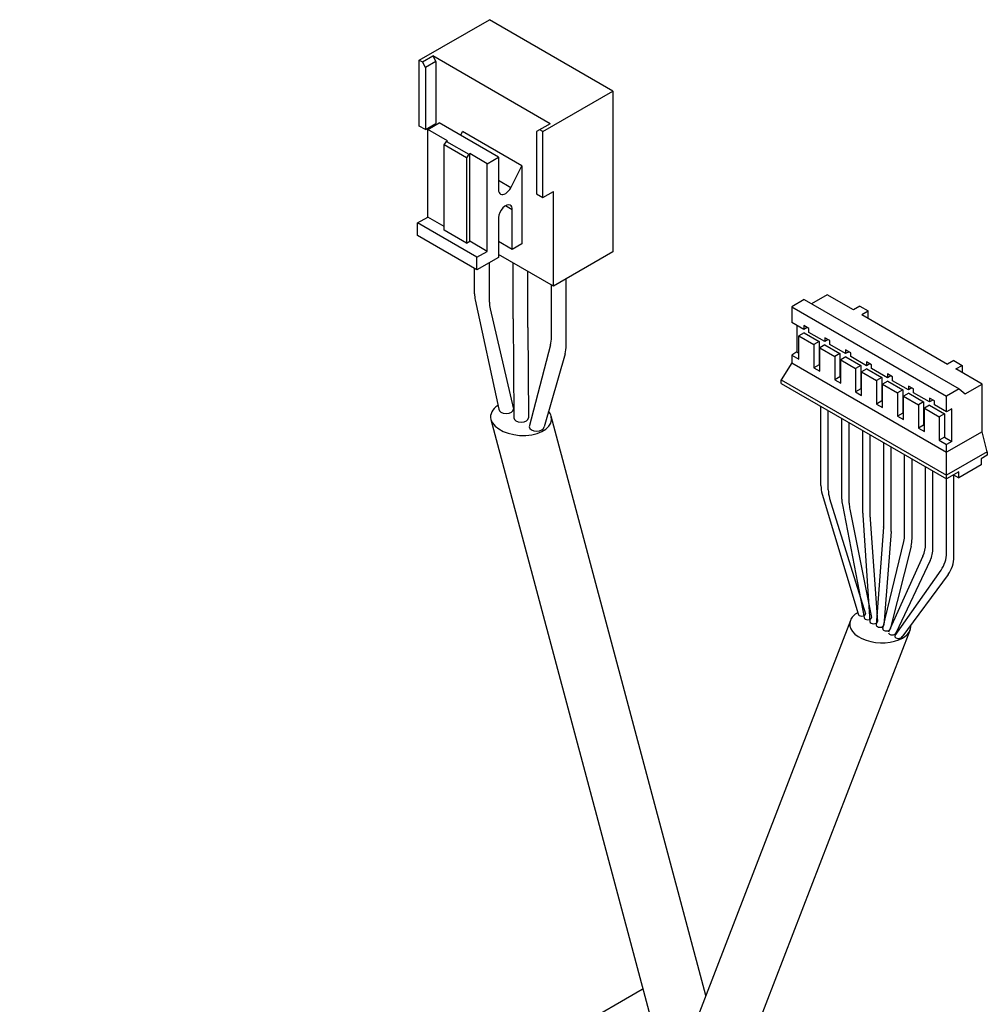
# Model space of a CAD drawing. Header units: millimetres. Extents: x -114 to 706, y -390 to 103.
# Tile 14 of 15: x 473 to 538, y -256 to -190. Entities that reach past the tile are written whole.
import ezdxf

# ---------------------------------------------------------------- set-up
doc = ezdxf.new("R2010")
doc.units = ezdxf.units.MM
doc.header["$LTSCALE"] = 0.165354
doc.layers.add('NoLayerName_001', color=7, linetype='Continuous')

msp = doc.modelspace()

# ---------------------------------------------------------------- linework, layer by layer
at = {"layer": 'NoLayerName_001', "color": 7, "linetype": 'Continuous', "lineweight": 25}
for p, q in [((499.6344, -192.4116), (504.372, -189.6763)), ((512.73, -194.5018), (504.372, -189.6763)), ((499.8465, -192.5341), (500.5536, -192.1258)), ((508.4874, -196.7064), (500.5536, -192.1258)), ((500.5536, -192.1258), (500.7658, -192.4932)), ((499.6344, -192.4116), (499.8465, -192.5341)), ((499.6344, -196.8639), (499.6344, -192.4116)), ((500.0587, -192.9015), (499.8465, -192.5341)), ((500.7658, -192.4932), (500.0587, -192.9015)), ((500.0587, -192.9015), (500.0587, -197.1088)), ((500.7658, -192.4932), (500.7658, -196.7006)), ((507.9924, -197.2371), (512.73, -194.5018)), ((512.73, -194.5018), (512.73, -205.3612)), ((500.0587, -197.1088), (499.6344, -196.8639)), ((500.0587, -197.1088), (500.7658, -196.7006)), ((500.2182, -197.0951), (500.9842, -196.6529)), ((500.3415, -197.0239), (500.3415, -196.9455)), ((504.9934, -198.9676), (500.9842, -196.6529)), ((508.4874, -196.7064), (507.5681, -197.2371)), ((508.4874, -196.7064), (507.5681, -197.2371)), ((501.5401, -197.8583), (500.2182, -197.0951)), ((500.2182, -203.0203), (500.2182, -197.0951)), ((502.4348, -197.4904), (502.5681, -197.2295)), ((506.5774, -199.5442), (502.5681, -197.2295)), ((507.5681, -197.2371), (507.5681, -201.4444)), ((507.9924, -197.2371), (507.7803, -197.1146)), ((507.9924, -201.6894), (507.9924, -197.2371)), ((501.3279, -198.1441), (501.4693, -197.8991)), ((502.8349, -199.0141), (501.3279, -198.1441)), ((501.3279, -203.9059), (501.3279, -198.1441)), ((501.4693, -197.8991), (501.5401, -197.8583)), ((501.4693, -197.8991), (502.9763, -198.7692)), ((502.9763, -198.7692), (502.8349, -199.0141)), ((502.9763, -198.7692), (503.047, -198.7283)), ((504.2274, -199.4099), (503.047, -198.7283)), ((503.047, -204.6535), (503.047, -198.7283)), ((504.2274, -199.4099), (504.9934, -198.9676)), ((504.9934, -198.9676), (504.9934, -201.1608)), ((502.8349, -199.0141), (502.8349, -204.7759)), ((504.2274, -205.335), (504.2274, -199.4099)), ((505.8173, -201.0309), (506.5774, -199.5442)), ((506.5774, -199.5442), (506.5774, -204.83)), ((505.8173, -201.0309), (504.9934, -200.5552)), ((507.5681, -201.4444), (507.9924, -201.6894)), ((507.9924, -201.6894), (508.6995, -201.2811)), ((508.6995, -207.6882), (508.6995, -201.2811)), ((505.9262, -202.5192), (505.4598, -202.25)), ((505.9262, -205.206), (505.9262, -202.5192)), ((499.5276, -203.419), (500.2182, -203.0203)), ((503.5368, -205.7337), (499.5276, -203.419)), ((499.5276, -204.2708), (499.5276, -203.419)), ((501.3279, -203.661), (500.2182, -203.0203)), ((504.9934, -203.0578), (504.9934, -205.7445)), ((503.5368, -206.5855), (499.5276, -204.2708)), ((502.8349, -204.7759), (501.3279, -203.9059)), ((502.8349, -204.7759), (503.047, -204.6535)), ((504.2274, -205.335), (503.047, -204.6535)), ((505.9262, -205.206), (504.9934, -204.6675)), ((506.5774, -204.83), (505.9262, -205.206)), ((503.5368, -205.7337), (504.2274, -205.335)), ((508.6995, -207.6882), (504.9934, -205.5485)), ((512.73, -205.3612), (508.6995, -207.6882)), ((503.5368, -206.5855), (503.5368, -205.7337)), ((504.9934, -205.7445), (503.5368, -206.5855)), ((504.3769, -208.7605), (504.3769, -206.1005)), ((505.9727, -209.9039), (505.9727, -206.1139)), ((503.3769, -208.2002), (503.3769, -206.4931)), ((506.9727, -210.4805), (506.9727, -206.6913)), ((508.5685, -211.1562), (508.5685, -207.6126)), ((509.5685, -211.7065), (509.5685, -207.1865)), ((527.2104, -208.264), (526.1503, -208.8761)), ((528.9782, -209.2846), (527.2104, -208.264)), ((503.4215, -208.6204), (505.0085, -216.0052)), ((525.6554, -208.5903), (524.8063, -209.0805)), ((525.6554, -208.5903), (536.1205, -214.6324)), ((504.4289, -209.2136), (506.0085, -216.0052)), ((524.8063, -209.0805), (524.8063, -210.1443)), ((524.8063, -209.0805), (535.2714, -215.1226)), ((529.4024, -209.0397), (528.9782, -209.2846)), ((529.4024, -209.0397), (529.9681, -209.3663)), ((529.5439, -209.6112), (529.9681, -209.3663)), ((529.5439, -209.6112), (535.3421, -212.9589)), ((529.9681, -209.8562), (529.9681, -209.3663)), ((505.9727, -209.9189), (506.0229, -216.5909)), ((525.6268, -210.6181), (524.8063, -210.1443)), ((506.9728, -210.497), (507.0229, -216.5909)), ((525.1598, -210.3485), (525.1598, -212.138)), ((525.6446, -210.8373), (525.291, -211.0414)), ((525.9656, -210.5517), (525.6268, -210.3561)), ((525.6268, -210.3561), (525.6268, -210.6181)), ((525.8537, -210.4871), (525.6268, -210.6181)), ((525.6446, -210.8373), (526.6549, -211.4206)), ((525.9656, -210.8137), (525.9656, -210.5517)), ((527.041, -211.4346), (525.9656, -210.8137)), ((525.291, -212.6221), (525.291, -211.0414)), ((525.291, -211.0414), (526.3014, -211.6248)), ((526.6549, -211.4206), (526.3014, -211.6248)), ((526.3014, -211.6248), (526.3014, -213.2054)), ((526.6549, -211.4206), (526.6549, -213.0012)), ((527.3798, -211.3682), (527.041, -211.1726)), ((527.041, -211.1726), (527.041, -211.4346)), ((527.2679, -211.3036), (527.041, -211.4346)), ((527.3798, -211.6302), (527.3798, -211.3682)), ((528.4552, -212.2511), (527.3798, -211.6302)), ((508.5051, -211.6559), (507.0751, -217.1983)), ((509.4911, -212.2575), (508.0751, -217.1983)), ((525.1598, -212.138), (524.8063, -212.3422)), ((525.1598, -212.138), (525.291, -212.2138)), ((527.0588, -211.6538), (526.7052, -211.8579)), ((526.7052, -213.4385), (526.7052, -211.8579)), ((526.7052, -211.8579), (527.7156, -212.4413)), ((527.0588, -211.6538), (528.0691, -212.2371)), ((528.0691, -212.2371), (527.7156, -212.4413)), ((528.0691, -212.2371), (528.0691, -213.8177)), ((528.794, -212.1847), (528.4552, -211.9891)), ((528.4552, -211.9891), (528.4552, -212.2511)), ((528.6821, -212.1201), (528.4552, -212.2511)), ((528.794, -212.4467), (528.794, -212.1847)), ((524.8063, -212.8772), (524.0991, -214.0203)), ((524.8063, -212.3422), (524.8063, -212.8772)), ((524.8063, -212.3422), (525.291, -212.6221)), ((524.8063, -212.8772), (535.2714, -218.9193)), ((527.7156, -212.4413), (527.7156, -214.0219)), ((528.473, -212.4703), (528.1195, -212.6744)), ((528.1195, -214.255), (528.1195, -212.6744)), ((528.1195, -212.6744), (529.1298, -213.2578)), ((528.473, -212.4703), (529.4833, -213.0536)), ((529.8694, -213.0676), (528.794, -212.4467)), ((530.2082, -213.0012), (529.8694, -212.8056)), ((529.8694, -212.8056), (529.8694, -213.0676)), ((530.0963, -212.9366), (529.8694, -213.0676)), ((535.7664, -212.7139), (535.3421, -212.9589)), ((535.7664, -212.7139), (536.3321, -213.0405)), ((526.6549, -213.0012), (526.3014, -213.2054)), ((526.3014, -213.2054), (526.7052, -213.4385)), ((526.6549, -213.0012), (526.7052, -213.0303)), ((529.4833, -213.0536), (529.1298, -213.2578)), ((529.1298, -213.2578), (529.1298, -214.8384)), ((529.4833, -213.0536), (529.4833, -214.6342)), ((529.8872, -213.2868), (529.5337, -213.4909)), ((529.5337, -215.0715), (529.5337, -213.4909)), ((529.5337, -213.4909), (530.544, -214.0743)), ((529.8872, -213.2868), (530.8976, -213.8701)), ((530.2082, -213.2632), (530.2082, -213.0012)), ((531.2837, -213.8841), (530.2082, -213.2632)), ((531.6225, -213.8177), (531.2837, -213.6221)), ((531.2837, -213.6221), (531.2837, -213.8841)), ((535.9078, -213.2855), (536.3321, -213.0405)), ((537.6756, -214.3061), (535.9078, -213.2855)), ((536.3321, -213.0405), (536.3321, -213.5304)), ((524.0991, -214.0203), (535.2714, -220.4706)), ((524.0991, -214.2653), (524.0991, -214.0203)), ((524.0991, -214.2653), (535.2714, -220.7156)), ((528.0691, -213.8177), (527.7156, -214.0219)), ((527.7156, -214.0219), (528.1195, -214.255)), ((528.0691, -213.8177), (528.1195, -213.8468)), ((530.8976, -213.8701), (530.544, -214.0743)), ((530.544, -214.0743), (530.544, -215.6549)), ((530.8976, -213.8701), (530.8976, -215.4507)), ((531.3014, -214.1033), (530.9479, -214.3074)), ((530.9479, -215.888), (530.9479, -214.3074)), ((530.9479, -214.3074), (531.9582, -214.8907)), ((531.5105, -213.7531), (531.2837, -213.8841)), ((531.3014, -214.1033), (532.3118, -214.6866)), ((531.6225, -214.0797), (531.6225, -213.8177)), ((532.6979, -214.7006), (531.6225, -214.0797)), ((536.5293, -214.9679), (537.6756, -214.3061)), ((537.6756, -217.5313), (537.6756, -214.3061)), ((529.4833, -214.6342), (529.1298, -214.8384)), ((529.1298, -214.8384), (529.5337, -215.0715)), ((529.4833, -214.6342), (529.5337, -214.6633)), ((532.3118, -214.6866), (531.9582, -214.8907)), ((531.9582, -214.8907), (531.9582, -216.4714)), ((532.3118, -214.6866), (532.3118, -216.2672)), ((532.7157, -214.9198), (532.3621, -215.1239)), ((533.0367, -214.6342), (532.6979, -214.4386)), ((532.6979, -214.4386), (532.6979, -214.7006)), ((532.9247, -214.5696), (532.6979, -214.7006)), ((532.7157, -214.9198), (533.726, -215.5031)), ((533.0367, -214.8962), (533.0367, -214.6342)), ((534.1121, -215.5171), (533.0367, -214.8962)), ((536.1205, -214.6324), (535.2714, -215.1226)), ((536.1205, -214.6324), (536.5293, -214.9679)), ((530.8976, -215.4507), (530.544, -215.6549)), ((530.8976, -215.4507), (530.9479, -215.4798)), ((532.3621, -216.7045), (532.3621, -215.1239)), ((532.3621, -215.1239), (533.3724, -215.7072)), ((533.726, -215.5031), (533.3724, -215.7072)), ((533.726, -215.5031), (533.726, -217.0837)), ((534.4509, -215.4507), (534.1121, -215.2551)), ((534.1121, -215.2551), (534.1121, -215.5171)), ((534.339, -215.3861), (534.1121, -215.5171)), ((534.4509, -215.7127), (534.4509, -215.4507)), ((535.2714, -216.1864), (535.2714, -215.1226)), ((526.7836, -221.1666), (526.7836, -215.8152)), ((527.2836, -221.4453), (527.2836, -216.1038)), ((530.544, -215.6549), (530.9479, -215.888)), ((532.3118, -216.2672), (531.9582, -216.4714)), ((532.3118, -216.2672), (532.3621, -216.2963)), ((533.3724, -215.7072), (533.3724, -217.2879)), ((534.1299, -215.7363), (533.7763, -215.9404)), ((533.7763, -217.521), (533.7763, -215.9404)), ((533.7763, -215.9404), (534.7867, -216.5237)), ((534.1299, -215.7363), (535.1402, -216.3196)), ((535.2714, -216.1864), (534.4509, -215.7127)), ((535.625, -215.9823), (535.2714, -216.1864)), ((535.625, -218.1801), (535.625, -215.9823)), ((504.4792, -216.6984), (515.2367, -257.0378)), ((519.0047, -255.6434), (508.5607, -216.4799)), ((528.1979, -222.0849), (528.1979, -216.6317)), ((528.6979, -222.3664), (528.6979, -216.9203)), ((531.9582, -216.4714), (532.3621, -216.7045)), ((535.1402, -216.3196), (534.7867, -216.5237)), ((534.7867, -216.5237), (534.7867, -218.1044)), ((535.1402, -216.3196), (535.1402, -217.9002)), ((529.6121, -223.026), (529.6121, -217.4482)), ((533.726, -217.0837), (533.3724, -217.2879)), ((533.3724, -217.2879), (533.7763, -217.521)), ((533.726, -217.0837), (533.7763, -217.1128)), ((537.6756, -217.5313), (535.2714, -218.9193)), ((538.0291, -218.8785), (537.6756, -217.5313)), ((530.1121, -223.3119), (530.1121, -217.7368)), ((531.0263, -223.8345), (531.0263, -218.2647)), ((535.1402, -217.9002), (534.7867, -218.1044)), ((534.7867, -218.1044), (535.2714, -218.3842)), ((535.1402, -217.9002), (535.625, -218.1801)), ((535.625, -218.1801), (535.2714, -218.3842)), ((531.5263, -224.1198), (531.5263, -218.5533)), ((535.2714, -220.7156), (535.2714, -218.3842)), ((538.0291, -218.8785), (535.2714, -220.4706)), ((538.0291, -218.8785), (538.0291, -219.1234)), ((532.4405, -224.4869), (532.4405, -219.0811)), ((532.9405, -224.7649), (532.9405, -219.3698)), ((538.0291, -219.1234), (537.619, -219.3602)), ((537.619, -219.3602), (537.619, -219.7685)), ((533.8547, -225.1117), (533.8547, -219.8976)), ((534.3547, -225.382), (534.3547, -220.1863)), ((536.1059, -220.2338), (535.2714, -220.7156)), ((537.619, -219.7685), (536.1059, -220.6421)), ((536.1059, -220.6421), (536.1059, -220.2338)), ((535.2689, -225.726), (535.2689, -220.7141)), ((535.7523, -220.438), (536.1059, -220.6421)), ((535.7689, -225.9897), (535.7689, -220.4475)), ((526.8678, -221.7407), (529.2974, -229.8483)), ((527.3735, -222.0381), (529.7974, -229.8483)), ((528.2342, -222.4643), (529.7087, -230.0969)), ((528.7369, -222.7597), (530.2087, -230.0969)), ((529.6165, -223.1595), (530.0984, -230.3584)), ((530.1169, -223.4509), (530.5984, -230.3584)), ((531.0207, -223.9839), (530.5252, -230.5974)), ((531.5202, -224.2759), (531.0249, -230.6041)), ((530.961, -230.829), (532.3842, -224.958)), ((532.8791, -225.2564), (531.4539, -230.8777)), ((533.6775, -225.9347), (531.3549, -231.0787)), ((534.1628, -226.2369), (531.8386, -231.1529)), ((531.7928, -231.3021), (534.9049, -226.8764)), ((535.3785, -227.1768), (532.2543, -231.4129)), ((528.7787, -230.278), (518.0212, -258.1957)), ((522.0559, -258.8496), (532.8134, -230.9319)), ((514.7022, -255.2269), (472.6294, -279.5177)), ((514.7452, -255.2026), (514.6993, -255.2286))]:
    msp.add_line(p, q, dxfattribs=at)
for centre, start, end in [((505.3769, -208.2002), 180, 192.128315), ((506.3769, -208.7605), 180, 193.093338), ((507.9727, -209.9039), 180, 180.430889), ((508.9727, -210.4805), 180, 180.471656), ((506.5685, -211.1562), 345.532169, 0), ((507.5685, -211.7065), 344.00735, 0), ((528.7836, -221.1666), 180, 196.681968), ((529.2836, -221.4453), 180, 197.241814), ((530.1979, -222.0849), 180, 190.934456), ((530.6979, -222.3664), 180, 191.342869), ((531.6121, -223.026), 180, 183.829518), ((532.1121, -223.3119), 180, 183.987467), ((529.0263, -223.8345), 355.715601, 0), ((529.5263, -224.1198), 355.52498, 0), ((530.4405, -224.4869), 346.374049, 0), ((530.9405, -224.7649), 345.772216, 0), ((531.8547, -225.1117), 335.699924, 0), ((532.3547, -225.382), 334.696243, 0), ((533.2689, -225.726), 324.885056, 0), ((533.7689, -225.9897), 323.59062, 0)]:
    msp.add_arc(centre, 2, start, end, dxfattribs=at)
for centre, major_axis, ratio, start_param, end_param in [((505.4598, -200.8915), (0.3298, 0.5712), 0.5773502, 2.3561947, 3.1415924), ((505.4598, -200.8915), (0.3298, 0.5712), 0.5773502, 3.1415924, 4.8005384), ((505.4598, -202.7885), (0.3298, 0.5712), 0.5773502, 0, 2.3561947), ((505.4598, -202.7885), (0.3298, 0.5712), 0.5773502, 5.4977873, 6.2831853), ((506.5199, -216.5891), (-2.0642, 0.1107), 0.5751287, 5.603794, 6.4679532), ((505.5085, -216.0052), (0.5, 0), 0.5773504, 3.1415927, 6.2831853), ((506.5199, -216.5891), (-2.0642, 0.1107), 0.5751287, 3.3263605, 3.6241733), ((506.5199, -216.5891), (-2.0642, 0.1107), 0.5751287, 0.1847679, 3.3263605), ((506.5229, -216.5909), (0.5, 0), 0.5773504, 3.1415927, 6.2831853), ((507.5751, -217.1983), (0.5, 0), 0.5773504, 3.1415927, 6.2831853), ((530.7961, -230.605), (2.0642, -0.1107), 0.5751287, 2.9568248, 5.5597112), ((530.7961, -230.605), (2.0642, -0.1107), 0.5751287, 2.4368261, 2.9568248), ((529.5474, -229.8483), (0.25, 0), 0.5773504, 3.1415927, 6.2831853), ((529.9587, -230.0969), (0.25, 0), 0.5773504, 3.1415927, 6.2831853), ((530.3484, -230.3584), (0.25, 0), 0.5773504, 3.1415927, 6.2831853), ((530.7751, -230.6007), (0.25, 0), 0.5773504, 3.1415927, 6.2831853), ((531.2074, -230.8536), (0.25, 0), 0.5773504, 2.9705716, 6.2831853), ((530.7961, -230.605), (2.0642, -0.1107), 0.5751287, 5.5597112, 6.3820349), ((531.5971, -231.1151), (0.25, 0), 0.5773504, 3.1415927, 6.2831853), ((532.0237, -231.3573), (0.25, 0), 0.5773504, 2.74855, 6.2831853), ((516.7022, -258.691), (-2, 3.4641), 0.5773502, 6.2609441, 6.2831853)]:
    msp.add_ellipse(centre, major_axis=major_axis, ratio=ratio, start_param=start_param, end_param=end_param, dxfattribs=at)

doc.saveas('drawing.dxf')
